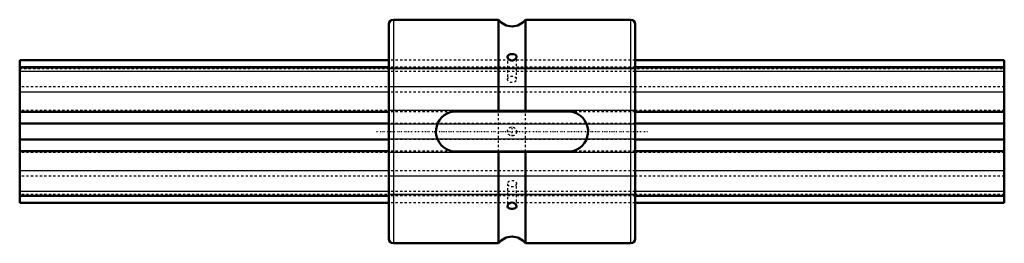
# Model space of a CAD drawing. Header units: millimetres. Extents: x 0 to 440, y -50 to 50.
import ezdxf

# ---------------------------------------------------------------- set-up
doc = ezdxf.new("R2010")
doc.units = ezdxf.units.MM
doc.linetypes.add('Center', pattern=[1.5, 0.45, -0.5, 0.05, -0.5])
doc.linetypes.add('Dashed', pattern=[2, 1, -1])
for name, color, linetype, lineweight in [('2d ConnectionPoints', 7, 'Continuous', 50), ('AM_0', 7, 'Continuous', 50), ('AM_4', 3, 'Continuous', 25), ('AM_7', 7, 'Center', 25), ('AM_9', 6, 'Dashed', 25)]:
    doc.layers.add(name, color=color, linetype=linetype, lineweight=lineweight)

# ---------------------------------------------------------------- blocks, each defined once
blk = doc.blocks.new('1_LBS701440_Spline_Shaft_0_in_LBS70_440L_1101650__4')
at = {"layer": 'AM_0'}
for p, q in [((165, 31.93), (0, 31.93)), ((0, -31.93), (0, 31.93)), ((440, 31.93), (275, 31.93)), ((440, -31.93), (440, 31.93)), ((165, 28.8), (0, 28.8)), ((440, 28.8), (275, 28.8)), ((165, 8.84), (0, 8.84)), ((440, 8.84), (275, 8.84)), ((165, 3.54), (0, 3.54)), ((440, 3.54), (275, 3.54)), ((165, -3.54), (0, -3.54)), ((440, -3.54), (275, -3.54)), ((165, -8.84), (0, -8.84)), ((440, -8.84), (275, -8.84)), ((165, -28.8), (0, -28.8)), ((440, -28.8), (275, -28.8)), ((165, -31.93), (0, -31.93)), ((440, -31.93), (275, -31.93))]:
    blk.add_line(p, q, dxfattribs=at)
at = {"layer": 'AM_4'}
for p, q in [((165, 26.84), (0, 26.84)), ((440, 26.84), (275, 26.84)), ((165, 17.52), (0, 17.52)), ((440, 17.52), (275, 17.52)), ((165, -17.52), (0, -17.52)), ((440, -17.52), (275, -17.52)), ((165, -26.84), (0, -26.84)), ((440, -26.84), (275, -26.84))]:
    blk.add_line(p, q, dxfattribs=at)
at = {"layer": 'AM_9'}
for p, q in [((275, 31.93), (165, 31.93)), ((440, 28.38), (0, 28.38)), ((0, 28.22), (440, 28.22)), ((275, 28.8), (165, 28.8)), ((275, 26.84), (165, 26.84)), ((440, 19.96), (0, 19.96)), ((275, 17.52), (165, 17.52)), ((440, 9.32), (0, 9.32)), ((275, 8.84), (165, 8.84)), ((0, 3.47), (440, 3.47)), ((275, 3.54), (165, 3.54)), ((440, -3.47), (0, -3.47)), ((275, -3.54), (165, -3.54)), ((440, -9.32), (0, -9.32)), ((275, -8.84), (165, -8.84)), ((275, -17.52), (165, -17.52)), ((440, -19.96), (0, -19.96)), ((440, -28.22), (0, -28.22)), ((440, -28.38), (0, -28.38)), ((275, -26.84), (165, -26.84)), ((275, -28.8), (165, -28.8)), ((275, -31.93), (165, -31.93))]:
    blk.add_line(p, q, dxfattribs=at)
blk = doc.blocks.new('2_LBS70_Nut_0_in_LBS70_440L_1101650__4')
at = {"layer": 'AM_0'}
for p, q in [((214, 50), (167, 50)), ((214, 50), (214, 9)), ((273, 50), (226, 50)), ((226, 50), (226, 9)), ((165, 48), (165, -48)), ((275, 48), (275, -48)), ((195, 9), (245, 9)), ((245, -9), (195, -9)), ((214, -9), (214, -50)), ((226, -9), (226, -50)), ((167, -50), (214, -50)), ((226, -50), (273, -50))]:
    blk.add_line(p, q, dxfattribs=at)
for points in [[(218.82, 34.42), (218.35, 34.15), (218.07, 33.77), (218, 33.42)], [(218, 33.42), (218.01, 33.31), (218.16, 32.84), (218.5, 32.39), (219.02, 32.02), (219.67, 31.82), (220.33, 31.81), (220.93, 32), (221.45, 32.35), (221.83, 32.81), (221.99, 33.32), (222, 33.42)], [(222, 33.42), (221.94, 33.76), (221.68, 34.12), (221.24, 34.4), (220.64, 34.57), (219.98, 34.62), (219.34, 34.56), (218.82, 34.42)], [(195, -9), (193.5, -8.87), (192.05, -8.5), (190.68, -7.89), (189.43, -7.07), (188.33, -6.04), (187.41, -4.84), (186.7, -3.49), (186.23, -2.03), (186.02, -0.54), (186.05, 0.97), (186.34, 2.44), (186.86, 3.84), (187.61, 5.13), (188.56, 6.29), (189.71, 7.28), (191.01, 8.06), (192.42, 8.62), (193.91, 8.93), (195, 9)], [(245, 9), (246.5, 8.87), (247.95, 8.5), (249.32, 7.89), (250.57, 7.07), (251.67, 6.04), (252.59, 4.84), (253.3, 3.49), (253.77, 2.03), (253.98, 0.54), (253.95, -0.97), (253.66, -2.44), (253.14, -3.84), (252.39, -5.13), (251.44, -6.29), (250.29, -7.28), (248.99, -8.06), (247.58, -8.62), (246.09, -8.93), (245, -9)], [(222, -33.43), (221.93, -33.04), (221.66, -32.57), (221.21, -32.16), (220.61, -31.88), (219.94, -31.79), (219.31, -31.9), (218.75, -32.19), (218.31, -32.61), (218.05, -33.11), (218, -33.43)], [(218, -33.43), (218.01, -33.59), (218.19, -33.98), (218.53, -34.28)], [(218.53, -34.28), (219.06, -34.5), (219.7, -34.61), (220.36, -34.6), (220.97, -34.49), (221.48, -34.28), (221.84, -33.94), (222, -33.51), (222, -33.43)]]:
    blk.add_lwpolyline(points, dxfattribs=at)
for centre, radius, start, end in [((167, 48), 2, 90, 180), ((220, 54.5), 7.5, 216.8699, 323.1301), ((273, 48), 2, 360, 90), ((167, -48), 2, 180, 270), ((220, -54.5), 7.5, 36.8699, 143.1301), ((273, -48), 2, 270, 0)]:
    blk.add_arc(centre, radius, start, end, dxfattribs=at)
at = {"layer": 'AM_4'}
for p, q in [((167, 50), (167, -50)), ((273, 50), (273, -50))]:
    blk.add_line(p, q, dxfattribs=at)
at = {"layer": 'AM_7'}
for p, q in [((159.5, 0), (280.5, 0)), ((220, -2.1), (220, 2.1))]:
    blk.add_line(p, q, dxfattribs=at)
at = {"layer": 'AM_9'}
for p, q in [((275, 31.93), (165, 31.93)), ((218, 33.42), (218, 23.33)), ((222, 23.33), (222, 33.42)), ((275, 28.8), (165, 28.8)), ((275, 28.38), (165, 28.38)), ((165, 28.22), (275, 28.22)), ((275, 26.84), (165, 26.84)), ((275, 19.96), (165, 19.96)), ((275, 17.52), (165, 17.52)), ((275, 9.32), (165, 9.32)), ((275, 8.84), (165, 8.84)), ((214, -9), (214, 9)), ((226, -9), (226, 9)), ((275, 3.54), (165, 3.54)), ((165, 3.47), (275, 3.47)), ((275, -3.47), (165, -3.47)), ((275, -3.54), (165, -3.54)), ((275, -8.84), (165, -8.84)), ((275, -9.32), (165, -9.32)), ((275, -17.52), (165, -17.52)), ((275, -19.96), (165, -19.96)), ((218, -23.33), (218, -33.42)), ((222, -33.42), (222, -23.33)), ((275, -26.84), (165, -26.84)), ((275, -28.22), (165, -28.22)), ((275, -28.38), (165, -28.38)), ((275, -28.8), (165, -28.8)), ((275, -31.93), (165, -31.93))]:
    blk.add_line(p, q, dxfattribs=at)
blk.add_circle((220, 0), 2, dxfattribs=at)
for centre, major_axis in [((220, 23.33), (-2, 0)), ((220, -23.33), (2, 0))]:
    blk.add_ellipse(centre, major_axis=major_axis, ratio=0.707107, dxfattribs=at)

msp = doc.modelspace()

# ---------------------------------------------------------------- linework, layer by layer
at = {"layer": '2d ConnectionPoints'}
for p in [(165, 0), (165, 0), (275, 0)]:
    msp.add_point(p, dxfattribs=at)

# ---------------------------------------------------------------- block references
for name in ['2_LBS70_Nut_0_in_LBS70_440L_1101650__4', '1_LBS701440_Spline_Shaft_0_in_LBS70_440L_1101650__4']:
    msp.add_blockref(name, (0, 0))

doc.saveas('drawing.dxf')
